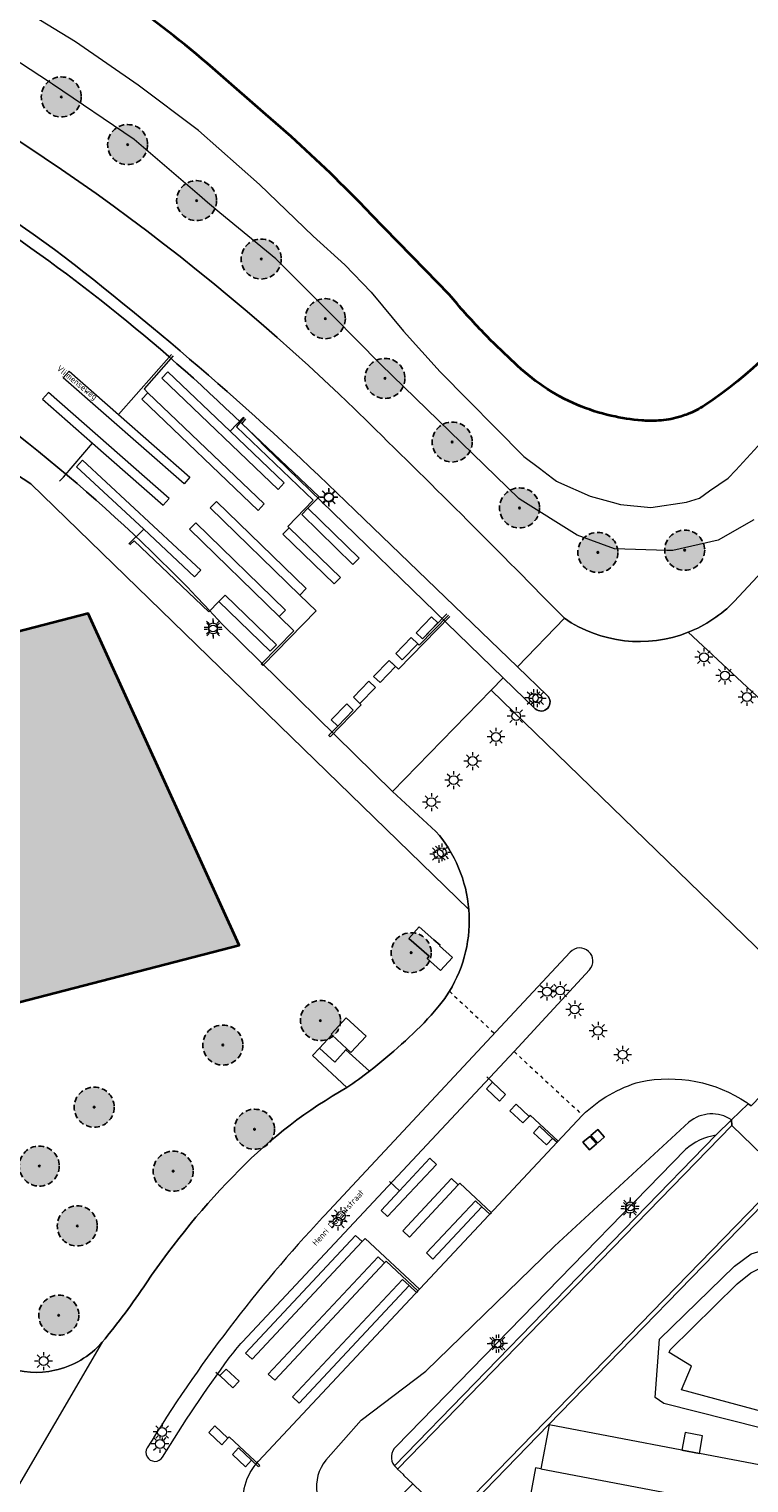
# Model space of a CAD drawing. Header units: metres. Extents: x 147053 to 148259, y 410382 to 411354.
# Tile 11 of 37: x 147496 to 147576, y 410670 to 410833. Entities that reach past the tile are written whole.
import ezdxf
from ezdxf.enums import TextEntityAlignment as Align

# ---------------------------------------------------------------- set-up
doc = ezdxf.new("R2010")
doc.units = ezdxf.units.M
doc.linetypes.add('HIDDEN', pattern=[9.525, 6.35, -3.175])
doc.linetypes.add('XX-HIDDEN', pattern=[4, 2, -2])
for name, color, linetype, lineweight in [('B-WE-GK-BESCHOEIING-G', 130, 'GK-BESCHOEIING', 35), ('B-WE-GR-BOOM-S', 90, 'Continuous', 25), ('B-WE-GW-TALUD_KRUIN-G', 90, 'Continuous', 18), ('B-WE-IE-TERREINAFSCHEIDING_KUNSTMATIG_MUUR-GV', 90, 'Continuous', 18), ('B-WE-KL-ET_LS_OV_LICHTMAST-S', 252, 'Continuous', 25), ('B-WE-KW-KUNSTWERK-GV', 170, 'Continuous', 18), ('B-WE-OG-BEBOUWING-GV', 7, 'Continuous', 35), ('B-WE-OG-TERREIN_CULTUURSCHEIDING-GV', 7, 'Continuous', 18), ('B-WE-OG-TERREIN_ERF-GV', 7, 'Continuous', 18), ('B-WE-OG-WATER-GV', 130, 'Continuous', 18), ('B-WE-OG-WATER_MEER-GV', 140, 'Continuous', 18), ('B-WE-VH-MATERIAALGRENS-G', 252, 'XX-HIDDEN', 18), ('B-WE-VH-VERHARDING_ASFALT-GV', 252, 'Continuous', 18), ('B-WE-VH-VERHARDING_BEDRIJFSVLOERPLAAT-GV', 252, 'Continuous', 18), ('B-WE-VH-VERHARDING_BETON-GV', 252, 'Continuous', 18), ('B-WE-VH-VERHARDING_GESLOTEN-GV', 252, 'Continuous', 18), ('B-WE-VH-VERHARDING_GRASBETONSTEEN-GV', 70, 'Continuous', 18), ('B-WE-VH-VERHARDING_OPEN-GV', 252, 'Continuous', 18), ('B-WE-VH-VERHARDING_TEGEL-GV', 252, 'Continuous', 18), ('B-WE-VW-VRI-G', 160, 'Continuous', 18), ('T-WE-OG-BEBOUWING_STRAATNAAM-T35', 50, 'Continuous', 35)]:
    doc.layers.add(name, color=color, linetype=linetype, lineweight=lineweight)
doc.layers.add('B-WE-GR-BOOM-A', color=7, linetype='Continuous', lineweight=25, true_color=0x4c994c)
doc.layers.add('N-WE-VH-VERHARDING-AP_BEBOUWING', color=7, linetype='Continuous', true_color=0xe7e2d0)
doc.styles.add('NLCS-ISO-M200-T35', font='NLCS-ISO.TTF', dxfattribs={"height": 0.7})
doc.linetypes.add('GK-BESCHOEIING', pattern='A,30,-5,[1,NLCS.SHX,S=1,R=0,X=0,Y=0],-5', length=40)

# ---------------------------------------------------------------- blocks, each defined once
blk = doc.blocks.new('bestaande boom')
at = {"layer": 'B-WE-GR-BOOM-A', "transparency": 33554457}
h = blk.add_hatch(color=256, dxfattribs=at)
h.dxf.hatch_style = 1
edge = h.paths.add_edge_path()
edge.add_arc((0, 0), 2.24, 0, 360)
edge = h.paths.add_edge_path(flags=17)
edge.add_arc((0, 0), 0.088, 0, 360)
at = {"linetype": 'HIDDEN', "ltscale": 0.1}
blk.add_circle((0, 0), 2.24, dxfattribs=at)
at = {"linetype": 'Continuous'}
blk.add_circle((0, 0), 0.088, dxfattribs=at)
blk = doc.blocks.new('SKL-ET_OV_LICHTMAST-SO')
at = {"color": 0, "linetype": 'ByBlock', "lineweight": 18}
for points in [[(-1.25, 0), (-2, 0)], [(-1.41, 1.41), (-0.88, 0.88)], [(0, 2), (0, 1.25)], [(0.88, 0.88), (1.41, 1.41)], [(2, 0), (1.25, 0)], [(-1.41, -1.41), (-0.88, -0.88)], [(0, -1.25), (0, -2)], [(0.88, -0.88), (1.41, -1.41)]]:
    blk.add_lwpolyline(points, dxfattribs=at)
blk.add_circle((0, 0), 1, dxfattribs=at)

msp = doc.modelspace()

# ---------------------------------------------------------------- hatches: boundary and pattern name
at = {"layer": 'N-WE-VH-VERHARDING-AP_BEBOUWING', "linetype": 'ByBlock'}
msp.add_hatch(color=256, dxfattribs=at).paths.add_polyline_path([(147470.92, 410717.98), (147473.3, 410718.59), (147474.81, 410718.98), (147519.04, 410730.42), (147502.13, 410767.53), (147438.13, 410750.93), (147455.04, 410713.87), (147460.55, 410715.29), (147463.16, 410715.97), (147464.14, 410716.22), (147466.56, 410716.85), (147467.55, 410717.1), (147469.94, 410717.72)])

# ---------------------------------------------------------------- linework, layer by layer
at = {"layer": 'B-WE-GK-BESCHOEIING-G'}
for points in [[(147516.69, 410827.99, 0.030211), (147506.55, 410835.97)], [(147530.84, 410815.19, 0.018018), (147522.01, 410823.36)], [(147533.74, 410812.24, 0.005995), (147530.84, 410815.19)], [(147583.92, 410803.5, -0.097645), (147571.09, 410790.79)], [(147546.4, 410798.89, -0.018091), (147542.78, 410802.91)], [(147549.51, 410795.86, -0.014656), (147546.4, 410798.89)], [(147556.84, 410790.88, -0.094513), (147549.79, 410795.6)], [(147560.66, 410789.64, -0.044377), (147556.84, 410790.88)], [(147571.09, 410790.79, -0.046399), (147569.26, 410789.86)], [(147564.08, 410789.13, -0.038214), (147560.66, 410789.64)], [(147564.83, 410789.08, -0.018277), (147564.08, 410789.13)], [(147567.07, 410789.24, -0.050708), (147564.83, 410789.08)], [(147568.46, 410789.58, -0.027254), (147567.31, 410789.28)], [(147569.21, 410789.84, -0.017989), (147568.46, 410789.58)]]:
    msp.add_lwpolyline(points, format="xyb", dxfattribs=at)
for points in [[(147522.01, 410823.36), (147516.69, 410827.99)], [(147539.86, 410805.95), (147533.74, 410812.24)], [(147542.51, 410803.23), (147539.86, 410805.95)], [(147542.78, 410802.91), (147542.51, 410803.23)], [(147549.79, 410795.6), (147549.51, 410795.86)], [(147567.08, 410789.24), (147567.07, 410789.24)], [(147567.31, 410789.28), (147567.08, 410789.24)], [(147569.26, 410789.86), (147569.21, 410789.84)]]:
    msp.add_lwpolyline(points, dxfattribs=at)
at = {"layer": 'B-WE-GW-TALUD_KRUIN-G'}
msp.add_lwpolyline([(147566.07, 410686.36), (147574.44, 410694.54), (147576.29, 410695.91), (147577.91, 410696.39), (147579.92, 410696.59), (147581.93, 410696.38), (147584.1, 410695.84), (147586.22, 410694.5), (147604.26, 410676.89), (147608.48, 410671), (147613.88, 410663.27), (147610.69, 410664.56), (147602.32, 410671.44), (147581.02, 410675.5), (147566.55, 410679.15), (147565.57, 410679.85)], close=True, dxfattribs=at)
at = {"layer": 'B-WE-IE-TERREINAFSCHEIDING_KUNSTMATIG_MUUR-GV'}
msp.add_lwpolyline([(147572.37, 410709.17), (147536.39, 410672.19), (147536.73, 410671.87), (147536.75, 410671.84), (147536.76, 410671.84), (147574.16, 410710.28), (147574.12, 410710.89), (147572.4, 410709.2)], close=True, dxfattribs=at)
at = {"layer": 'B-WE-KW-KUNSTWERK-GV'}
for points in [[(147619.55, 410757.65), (147599.57, 410737.1), (147598.06, 410735.62), (147598.42, 410735.26), (147596.22, 410733), (147585.85, 410722.32), (147581.83, 410718.18), (147576.29, 410712.47), (147575.98, 410712.7), (147574.12, 410710.89), (147572.4, 410709.2), (147572.37, 410709.17), (147536.39, 410672.19), (147536.73, 410671.87), (147536.75, 410671.84), (147536.76, 410671.84)], [(147536.76, 410671.84), (147537.42, 410671.23), (147537.47, 410671.13), (147538.45, 410670.18), (147539.5, 410669.17), (147540.91, 410667.78), (147542.59, 410666.14), (147542.96, 410665.79), (147553.65, 410676.78), (147578.95, 410702.79), (147579.93, 410703.78), (147581.79, 410705.66), (147581.54, 410706.17), (147587.69, 410712.52), (147591.69, 410716.65), (147602.08, 410727.39), (147604.22, 410729.6), (147604.59, 410729.25), (147606.16, 410730.72), (147626.11, 410751.3)]]:
    msp.add_lwpolyline(points, dxfattribs=at)
at = {"layer": 'B-WE-OG-BEBOUWING-GV'}
msp.add_lwpolyline([(147470.92, 410717.98), (147473.3, 410718.59), (147474.81, 410718.98), (147519.04, 410730.42), (147502.13, 410767.53), (147438.13, 410750.93), (147455.04, 410713.87), (147460.55, 410715.29), (147463.16, 410715.97), (147464.14, 410716.22), (147466.56, 410716.85), (147467.55, 410717.1), (147469.94, 410717.72)], close=True, dxfattribs=at)
at = {"layer": 'B-WE-OG-TERREIN_CULTUURSCHEIDING-GV'}
for points in [[(147514.49, 410821.57), (147507.72, 410826.64), (147500.73, 410831.49), (147494.42, 410835.32), (147487.93, 410839.4), (147481.81, 410842.77), (147474.58, 410846.62), (147471.81, 410848), (147465.8, 410850.43), (147460.22, 410852.12), (147449.29, 410855.38), (147437.29, 410859.11), (147424.15, 410862.7), (147416.94, 410864.76), (147415.05, 410865.21), (147415.65, 410864.92), (147415.36, 410858.45)], [(147217.27, 410861.66), (147237.83, 410859.32), (147264.04, 410854.6), (147291.14, 410848.58), (147320.67, 410842.77), (147348.4, 410836.71), (147368.91, 410832.05), (147388.39, 410828.62), (147413.85, 410821.98), (147432.7, 410815.67), (147450.49, 410809.38), (147465.32, 410802.4), (147476.08, 410795.4), (147485.21, 410788.85), (147495.71, 410782.03), (147544.72, 410734.42)], [(147576.6, 410778.01), (147572.62, 410775.74), (147567.55, 410774.58), (147566.89, 410774.59), (147561.03, 410774.75), (147556.84, 410776.31), (147550.45, 410780.28), (147550.3, 410780.38), (147534.89, 410795.4), (147529.53, 410800.78), (147523.13, 410807.2), (147516.87, 410812.36), (147515.5, 410813.49), (147514.58, 410814.28), (147507.28, 410820.56), (147498.15, 410826.74), (147497.82, 410826.96), (147489.23, 410832.54), (147476.45, 410839.55)], [(147522.01, 410823.36), (147516.69, 410827.99)], [(147514.49, 410821.57), (147521.3, 410815.5), (147527.32, 410809.72), (147530.87, 410806.54), (147533.81, 410803.46), (147537.42, 410799.1), (147541.52, 410794.55), (147550.87, 410785.08), (147552.62, 410783.77), (147554.1, 410782.66), (147554.52, 410782.34), (147554.76, 410782.23), (147558.31, 410780.66), (147560.76, 410779.99), (147561.69, 410779.73), (147565.09, 410779.39), (147569.08, 410779.97), (147570.51, 410780.45), (147571.65, 410781.25), (147573.74, 410782.67), (147574.58, 410783.58), (147578.69, 410788.02)], [(147542.78, 410802.91), (147542.51, 410803.23), (147539.86, 410805.95), (147533.74, 410812.24)], [(147549.79, 410795.6), (147549.51, 410795.86)], [(147574.42, 410768.88), (147590.59, 410786.22), (147599.01, 410795.05)], [(147567.08, 410789.24), (147567.07, 410789.24)], [(147567.31, 410789.28), (147567.08, 410789.24)], [(147569.26, 410789.86), (147569.21, 410789.84)], [(147541.04, 410743.15), (147536.2, 410747.61), (147517.12, 410766.34)], [(147528.71, 410672.82), (147532.67, 410677.29), (147539.91, 410682.77), (147554.32, 410696.78), (147569.35, 410710.64)], [(147536.58, 410674.35), (147550.66, 410688.8), (147568.96, 410707.56)], [(147534.38, 410666.32), (147534.52, 410666.17), (147538.45, 410670.18), (147537.47, 410671.13), (147537.42, 410671.23), (147536.76, 410671.84), (147536.75, 410671.84), (147536.73, 410671.87), (147536.39, 410672.19)]]:
    msp.add_lwpolyline(points, dxfattribs=at)
for points in [[(147516.69, 410827.99, 0.030211), (147506.55, 410835.97)], [(147472.93, 410832.9, -0.075253), (147533.61, 410788.77)], [(147530.84, 410815.19, 0.018018), (147522.01, 410823.36)], [(147517.12, 410766.34, 0.121271), (147442.8, 410815.96)], [(147533.74, 410812.24, 0.005995), (147530.84, 410815.19)], [(147583.92, 410803.5, -0.097645), (147571.09, 410790.79)], [(147546.4, 410798.89, -0.018091), (147542.78, 410802.91)], [(147549.51, 410795.86, -0.014656), (147546.4, 410798.89)], [(147556.84, 410790.88, -0.094513), (147549.79, 410795.6)], [(147560.66, 410789.64, -0.044377), (147556.84, 410790.88)], [(147571.09, 410790.79, -0.046399), (147569.26, 410789.86)], [(147533.61, 410788.77, -0.005394), (147555.41, 410767)], [(147564.08, 410789.13, -0.038214), (147560.66, 410789.64)], [(147564.83, 410789.08, -0.018277), (147564.08, 410789.13)], [(147567.07, 410789.24, -0.050708), (147564.83, 410789.08)], [(147568.46, 410789.58, -0.027254), (147567.31, 410789.28)], [(147569.21, 410789.84, -0.017989), (147568.46, 410789.58)], [(147569.26, 410765.43, 0.106131), (147574.42, 410768.88)], [(147555.41, 410767, 0.250419), (147569.26, 410765.43)], [(147544.72, 410734.42, 0.159878), (147541.04, 410743.15)], [(147574.12, 410710.89, 0.330644), (147569.35, 410710.64)], [(147572.37, 410709.17, 0.153073), (147568.96, 410707.56)], [(147536.58, 410674.35, 0.38077), (147536.39, 410672.19)], [(147528.71, 410672.82, 0.424577), (147529.65, 410665.94)]]:
    msp.add_lwpolyline(points, format="xyb", dxfattribs=at)
for points in [[(147558.26, 410709.05), (147559, 410708.2), (147558.22, 410707.53), (147557.49, 410708.38)], [(147559.85, 410708.99), (147559.88, 410708.96), (147559.1, 410708.29), (147558.37, 410709.14), (147559.14, 410709.81)]]:
    msp.add_lwpolyline(points, close=True, dxfattribs=at)
at = {"layer": 'B-WE-OG-TERREIN_ERF-GV'}
for points in [[(147544.72, 410734.42), (147495.71, 410782.03), (147485.21, 410788.85)], [(147437.67, 410751.96), (147437.99, 410751.25), (147438.13, 410750.93), (147502.13, 410767.53), (147519.04, 410730.42), (147474.81, 410718.98), (147475.18, 410718.16)], [(147540.52, 410722.6), (147541.46, 410723.71)], [(147531.09, 410714.51), (147527.25, 410718.08), (147528.01, 410718.91), (147529.38, 410720.42), (147529.31, 410720.49), (147531.01, 410722.31)], [(147529.38, 410720.42), (147531.06, 410718.83), (147531.51, 410718.41), (147533.22, 410720.26), (147531.01, 410722.31)], [(147531.06, 410718.83), (147530.96, 410718.73), (147533.62, 410716.35)]]:
    msp.add_lwpolyline(points, dxfattribs=at)
for points in [[(147542.55, 410725.27, 0.158653), (147544.72, 410734.42)], [(147541.46, 410723.71, 0.031358), (147542.55, 410725.27)], [(147533.62, 410716.35, 0.03849), (147540.52, 410722.6)], [(147519.03, 410705.26, -0.070162), (147531.09, 410714.51)], [(147508.66, 410692.66, -0.047973), (147519.03, 410705.26)], [(147503.69, 410686.01, 0.028311), (147508.66, 410692.66)], [(147498.41, 410682.88, 0.162475), (147503.69, 410686.01)], [(147492.99, 410683.24, 0.145961), (147498.41, 410682.88)]]:
    msp.add_lwpolyline(points, format="xyb", dxfattribs=at)
msp.add_lwpolyline([(147538.02, 410731.18), (147539.17, 410732.48), (147540.82, 410731.03), (147541.5, 410730.44), (147541.45, 410730.36), (147542.91, 410729.05), (147541.57, 410727.6), (147540.07, 410728.94), (147540.28, 410729.19)], close=True, dxfattribs=at)
at = {"layer": 'B-WE-OG-WATER-GV'}
msp.add_lwpolyline([(147567.24, 410685.17), (147574.75, 410692.57), (147576.28, 410693.79), (147578.03, 410694.66), (147579.74, 410694.9), (147581.83, 410694.71), (147583.72, 410693.81), (147588.04, 410690.13), (147597.35, 410681.78), (147602.63, 410676.2), (147603.3, 410675.12), (147604.01, 410674.15), (147611.26, 410666.09), (147610.25, 410666.12), (147603.87, 410671.87), (147600.79, 410672.86), (147592.47, 410674.24), (147573.64, 410679.3), (147568.53, 410680.68), (147569.65, 410683.33), (147567.12, 410684.87)], close=True, dxfattribs=at)
at = {"layer": 'B-WE-OG-WATER_MEER-GV'}
for points in [[(147506.55, 410835.97, -0.030211), (147516.69, 410827.99)], [(147522.01, 410823.36, -0.018018), (147530.84, 410815.19)], [(147530.84, 410815.19, -0.005995), (147533.74, 410812.24)], [(147571.09, 410790.79, 0.097645), (147583.92, 410803.5)], [(147542.78, 410802.91, 0.018091), (147546.4, 410798.89)], [(147546.4, 410798.89, 0.014656), (147549.51, 410795.86)], [(147549.79, 410795.6, 0.094513), (147556.84, 410790.88)], [(147556.84, 410790.88, 0.044377), (147560.66, 410789.64)], [(147569.26, 410789.86, 0.046399), (147571.09, 410790.79)], [(147560.66, 410789.64, 0.038214), (147564.08, 410789.13)], [(147564.08, 410789.13, 0.018277), (147564.83, 410789.08)], [(147564.83, 410789.08, 0.050708), (147567.07, 410789.24)], [(147567.31, 410789.28, 0.027254), (147568.46, 410789.58)], [(147568.46, 410789.58, 0.017989), (147569.21, 410789.84)]]:
    msp.add_lwpolyline(points, format="xyb", dxfattribs=at)
for points in [[(147516.69, 410827.99), (147522.01, 410823.36)], [(147533.74, 410812.24), (147539.86, 410805.95), (147542.51, 410803.23), (147542.78, 410802.91)], [(147549.51, 410795.86), (147549.79, 410795.6)], [(147567.07, 410789.24), (147567.08, 410789.24), (147567.31, 410789.28)], [(147569.21, 410789.84), (147569.26, 410789.86)]]:
    msp.add_lwpolyline(points, dxfattribs=at)
at = {"layer": 'B-WE-VH-MATERIAALGRENS-G', "ltscale": 0.2}
for points in [[(147542.55, 410725.27), (147547.59, 410720.57)], [(147549.79, 410718.53), (147557.44, 410711.43)]]:
    msp.add_lwpolyline(points, dxfattribs=at)
at = {"layer": 'B-WE-VH-VERHARDING_ASFALT-GV'}
for points in [[(147533.61, 410788.77, 0.075253), (147472.93, 410832.9)], [(147457.46, 410831.3, -0.056724), (147498.37, 410808.26)], [(147521.92, 410786.22, 0.09749), (147457.25, 410829.85)], [(147442.8, 410815.96, -0.121271), (147517.12, 410766.34)], [(147498.37, 410808.26, -0.029641), (147531.96, 410779.1)], [(147555.41, 410767, 0.005394), (147533.61, 410788.77)], [(147574.42, 410768.88, -0.106131), (147569.26, 410765.43)], [(147569.26, 410765.43, -0.250419), (147555.41, 410767)], [(147553.49, 410758.36, -0.984534), (147552.15, 410756.87)], [(147541.04, 410743.15, -0.159878), (147544.72, 410734.42)], [(147544.72, 410734.42, -0.158653), (147542.55, 410725.27)], [(147542.55, 410725.27, -0.031358), (147541.46, 410723.71)], [(147540.52, 410722.6, -0.03849), (147533.62, 410716.35)], [(147533.62, 410716.35, -0.013968), (147531.09, 410714.51)], [(147563.91, 410715.16, -0.200583), (147575.82, 410712.82)], [(147531.09, 410714.51, 0.070162), (147519.03, 410705.26)], [(147557.44, 410711.43, -0.123828), (147563.91, 410715.16)], [(147519.03, 410705.26, 0.047973), (147508.66, 410692.66)], [(147508.66, 410692.66, -0.028311), (147503.69, 410686.01)], [(147503.69, 410686.01, -0.162475), (147498.41, 410682.88)], [(147498.41, 410682.88, -0.145961), (147492.99, 410683.24)], [(147519.69, 410666.92, -0.260171), (147521.21, 410672.73)]]:
    msp.add_lwpolyline(points, format="xyb", dxfattribs=at)
for points in [[(147599.01, 410795.05), (147590.59, 410786.22), (147574.42, 410768.88)], [(147548.57, 410760.35), (147521.92, 410786.22)], [(147531.96, 410779.1), (147550.17, 410761.56)], [(147517.12, 410766.34), (147536.2, 410747.61)], [(147555.41, 410767), (147550.17, 410761.56), (147553.49, 410758.36)], [(147580.22, 410755.21), (147569.26, 410765.43)], [(147552.15, 410756.87), (147548.57, 410760.35), (147547.23, 410758.97)], [(147580.47, 410726.69), (147547.23, 410758.97), (147536.2, 410747.61), (147541.04, 410743.15)], [(147541.46, 410723.71), (147540.52, 410722.6)], [(147575.82, 410712.82), (147575.98, 410712.7), (147576.29, 410712.47), (147581.83, 410718.18), (147581.43, 410718.58)], [(147521.21, 410672.73), (147555.17, 410709.01), (147557.44, 410711.43)], [(147503.69, 410686.01), (147493.04, 410667.77)], [(147552.78, 410671.85), (147552.19, 410671.97), (147551.35, 410667.54)]]:
    msp.add_lwpolyline(points, dxfattribs=at)
msp.add_lwpolyline([(147553.71, 410676.77), (147552.78, 410671.85), (147599.25, 410663.04), (147686.68, 410577.41), (147690.18, 410580.98), (147601.67, 410667.67), (147600.74, 410667.84), (147598.78, 410668.22), (147570.51, 410673.58), (147568.54, 410673.95)], close=True, dxfattribs=at)
at = {"layer": 'B-WE-VH-VERHARDING_BEDRIJFSVLOERPLAAT-GV'}
msp.add_lwpolyline([(147568.54, 410673.95), (147570.51, 410673.58), (147570.88, 410675.54), (147568.92, 410675.92)], close=True, dxfattribs=at)
at = {"layer": 'B-WE-VH-VERHARDING_BETON-GV'}
for points in [[(147498.37, 410808.26, 0.056724), (147457.46, 410831.3)], [(147457.25, 410829.85, -0.09749), (147521.92, 410786.22)], [(147531.96, 410779.1, 0.029641), (147498.37, 410808.26)], [(147552.15, 410756.87, 0.984534), (147553.49, 410758.36)]]:
    msp.add_lwpolyline(points, format="xyb", dxfattribs=at)
for points in [[(147521.92, 410786.22), (147548.57, 410760.35), (147552.15, 410756.87)], [(147553.49, 410758.36), (147550.17, 410761.56), (147531.96, 410779.1)], [(147581.83, 410718.18), (147576.29, 410712.47), (147575.98, 410712.7), (147574.12, 410710.89), (147574.16, 410710.28), (147580.01, 410704.59), (147579.93, 410703.78), (147581.79, 410705.66), (147581.54, 410706.17), (147587.69, 410712.52)], [(147574.16, 410710.28), (147536.76, 410671.84), (147537.42, 410671.23), (147537.47, 410671.13), (147538.45, 410670.18), (147539.5, 410669.17), (147540.91, 410667.78), (147542.59, 410666.14), (147578.59, 410703.15), (147580.01, 410704.59)]]:
    msp.add_lwpolyline(points, dxfattribs=at)
msp.add_lwpolyline([(147556.07, 410729.66), (147528.56, 410700.19, -0.000145), (147528.37, 410699.98, 0.050221), (147508.75, 410674.22, 1.00257), (147510.46, 410673.18, -0.020944), (147517.92, 410684.26, -0.029485), (147519.42, 410686.08), (147549.79, 410718.53), (147558.21, 410727.68, 0.996143)], format="xyb", close=True, dxfattribs=at)
at = {"layer": 'B-WE-VH-VERHARDING_GESLOTEN-GV'}
msp.add_lwpolyline([(147576.29, 410712.47), (147575.98, 410712.7), (147574.12, 410710.89), (147574.16, 410710.28), (147580.01, 410704.59), (147579.93, 410703.78), (147581.79, 410705.66), (147581.54, 410706.17)], dxfattribs=at)
for points in [[(147559, 410708.2), (147558.26, 410709.05), (147557.49, 410708.38), (147558.22, 410707.53)], [(147559.1, 410708.29), (147559.88, 410708.96), (147559.85, 410708.99), (147559.14, 410709.81), (147558.37, 410709.14)]]:
    msp.add_lwpolyline(points, close=True, dxfattribs=at)
at = {"layer": 'B-WE-VH-VERHARDING_GRASBETONSTEEN-GV'}
for points in [[(147530.96, 410718.73), (147529.72, 410717.35), (147528.01, 410718.91), (147527.25, 410718.08), (147531.09, 410714.51)], [(147533.62, 410716.35), (147530.96, 410718.73)]]:
    msp.add_lwpolyline(points, dxfattribs=at)
msp.add_lwpolyline([(147531.09, 410714.51, 0.013968), (147533.62, 410716.35)], format="xyb", dxfattribs=at)
at = {"layer": 'B-WE-VH-VERHARDING_OPEN-GV'}
msp.add_lwpolyline([(147531.06, 410718.83), (147529.38, 410720.42), (147528.01, 410718.91), (147529.72, 410717.35), (147530.96, 410718.73)], close=True, dxfattribs=at)
at = {"layer": 'B-WE-VH-VERHARDING_TEGEL-GV'}
msp.add_lwpolyline([(147538.02, 410731.18), (147540.28, 410729.19), (147540.07, 410728.94), (147541.57, 410727.6), (147542.91, 410729.05), (147541.45, 410730.36), (147541.5, 410730.44), (147540.82, 410731.03), (147539.17, 410732.48)], close=True, dxfattribs=at)
at = {"layer": 'B-WE-VW-VRI-G'}
for points in [[(147511.46, 410796.51), (147505.55, 410789.78), (147513.52, 410782.78), (147512.86, 410782.03), (147499.35, 410793.88), (147500.01, 410794.64), (147505.55, 410789.78)], [(147511.65, 410796.35), (147508.4, 410792.65), (147508.82, 410792.22), (147508.13, 410791.5), (147521.14, 410779.06), (147521.84, 410779.78), (147508.82, 410792.22)], [(147519.52, 410789.51), (147518.02, 410787.92), (147511.06, 410794.57), (147510.37, 410793.84), (147523.38, 410781.41), (147524.07, 410782.13), (147518.02, 410787.92)], [(147498.95, 410782.33), (147499.37, 410782.79), (147502.64, 410786.57), (147510.54, 410779.64), (147511.2, 410780.39), (147497.69, 410792.25), (147497.03, 410791.5), (147502.64, 410786.57)], [(147519.59, 410789.44), (147518.73, 410788.4), (147527.3, 410780.22), (147524.46, 410777.28), (147524.62, 410777.13), (147524.62, 410777.13), (147523.92, 410776.42), (147529.66, 410770.84), (147530.35, 410771.55), (147524.62, 410777.13)], [(147519.73, 410789.32), (147519.33, 410788.79), (147527.97, 410780.57), (147526.72, 410779.31), (147526.72, 410779.32), (147526.03, 410778.6), (147531.75, 410773.01), (147532.45, 410773.73), (147526.72, 410779.32)], [(147506.77, 410775.29), (147506.73, 410775.36), (147508.35, 410776.95), (147514.05, 410771.64), (147514.73, 410772.37), (147501.52, 410784.68), (147500.84, 410783.95), (147508.35, 410776.95)], [(147521.6, 410761.79), (147521.69, 410761.7), (147527.65, 410767.82), (147525.83, 410769.59), (147515.79, 410779.35), (147516.49, 410780.07), (147526.52, 410770.31), (147525.83, 410769.59)], [(147521.6, 410761.79), (147521.51, 410761.87), (147525.15, 410765.61), (147523.51, 410767.21), (147513.47, 410776.97), (147514.17, 410777.69), (147524.2, 410767.92), (147523.51, 410767.21)], [(147506.77, 410775.29), (147506.82, 410775.24), (147507.28, 410775.67), (147515.64, 410767.72), (147516.76, 410768.88), (147516.76, 410768.88), (147522.51, 410763.31), (147523.2, 410764.03), (147517.46, 410769.6), (147516.76, 410768.88)], [(147542.43, 410767.33), (147539.17, 410763.98), (147539.01, 410764.14), (147538.29, 410764.84), (147536.55, 410763.05), (147537.27, 410762.35), (147539.01, 410764.14)], [(147542.26, 410767.48), (147539.53, 410764.68), (147538.82, 410765.38), (147540.56, 410767.17), (147541.27, 410766.47), (147539.53, 410764.68)], [(147542.58, 410767.19), (147536.85, 410761.29), (147535.82, 410762.29), (147534.07, 410760.5), (147534.79, 410759.8), (147536.53, 410761.6), (147535.82, 410762.29)], [(147529.06, 410753.88), (147529.21, 410753.74), (147532.69, 410757.32), (147531.81, 410758.17), (147532.52, 410757.48), (147534.27, 410759.27), (147533.55, 410759.97), (147531.81, 410758.17)], [(147529.06, 410753.88), (147529.1, 410753.95), (147530.05, 410754.93), (147529.33, 410755.63), (147531.08, 410757.42), (147531.79, 410756.72), (147530.05, 410754.93)], [(147546.74, 410715.69), (147547.38, 410715.1), (147546.7, 410714.37), (147548.16, 410713), (147548.84, 410713.73), (147547.38, 410715.1)], [(147554.65, 410708.42), (147554.73, 410708.5), (147551.59, 410711.43), (147551.46, 410711.28), (147550, 410712.65), (147549.31, 410711.92), (147550.77, 410710.55), (147551.46, 410711.28)], [(147554.65, 410708.42), (147554.59, 410708.35), (147554.1, 410708.82), (147552.64, 410710.18), (147551.95, 410709.45), (147553.41, 410708.09), (147554.1, 410708.82)], [(147535.83, 410704), (147536.95, 410702.94), (147540.37, 410706.6), (147541.1, 410705.91), (147535.63, 410700.07), (147534.9, 410700.76), (147536.95, 410702.94)], [(147547.16, 410700.43), (147547.24, 410700.51), (147543.7, 410703.82), (147543.53, 410703.64), (147542.8, 410704.32), (147537.34, 410698.48), (147538.07, 410697.79), (147543.53, 410703.64)], [(147547.16, 410700.43), (147547.07, 410700.33), (147546.18, 410701.16), (147545.45, 410701.85), (147539.98, 410696.01), (147540.71, 410695.32), (147546.18, 410701.16)], [(147539.03, 410691.77), (147539.2, 410691.95), (147533.12, 410697.63), (147532.78, 410697.27), (147520.48, 410684.12), (147519.75, 410684.81), (147532.05, 410697.95), (147532.78, 410697.27)], [(147539.03, 410691.77), (147535.48, 410695.09), (147535.3, 410694.91), (147523.01, 410681.76), (147522.27, 410682.45), (147534.58, 410695.59), (147535.3, 410694.91)], [(147539.03, 410691.77), (147538.86, 410691.58), (147538.03, 410692.36), (147538.04, 410692.36), (147525.73, 410679.22), (147525.01, 410679.9), (147537.3, 410693.04), (147538.04, 410692.36)], [(147516.41, 410682.68), (147516.88, 410682.29), (147517.56, 410683.02), (147519.02, 410681.65), (147518.34, 410680.92), (147516.88, 410682.29)], [(147521.24, 410672.15), (147521.33, 410672.24), (147517.91, 410675.43), (147517.78, 410675.28), (147517.09, 410674.55), (147515.63, 410675.92), (147516.32, 410676.65), (147517.78, 410675.28)], [(147521.24, 410672.15), (147521.19, 410672.09), (147520.41, 410672.82), (147519.73, 410672.09), (147518.27, 410673.46), (147518.95, 410674.19), (147520.41, 410672.82)]]:
    msp.add_lwpolyline(points, dxfattribs=at)

# ---------------------------------------------------------------- block references
at = {"layer": 'B-WE-GR-BOOM-S'}
for p in [(147499.13, 410825.31), (147506.55, 410819.98), (147514.27, 410813.71), (147521.5, 410807.18), (147528.67, 410800.51), (147535.34, 410793.83), (147542.86, 410786.71), (147550.39, 410779.34), (147559.15, 410774.36), (147568.87, 410774.61), (147538.27, 410729.59), (147528.12, 410722), (147517.2, 410719.26), (147502.81, 410712.31), (147520.75, 410709.84), (147496.67, 410705.72), (147511.65, 410705.15), (147500.92, 410699.03), (147498.85, 410689.04)]:
    msp.add_blockref('bestaande boom', p, dxfattribs=at)
at = {"layer": 'B-WE-KL-ET_LS_OV_LICHTMAST-S', "xscale": 0.5, "yscale": 0.5, "zscale": 0.5}
for p in [(147529.03, 410780.56), (147529.08, 410780.5), (147516.1, 410765.97), (147516.12, 410765.74), (147571.02, 410762.64), (147573.37, 410760.59), (147575.84, 410758.19), (147551.97, 410758.08), (147552.38, 410758.04), (147550.02, 410756.05), (147547.76, 410753.73), (147545.15, 410751.02), (147543.02, 410748.89), (147540.54, 410746.43), (147541.36, 410740.63), (147541.7, 410740.81), (147553.46, 410725.23), (147554.94, 410725.36), (147556.57, 410723.24), (147559.18, 410720.85), (147561.93, 410718.17), (147562.77, 410701.21), (147530.4, 410700.14), (147562.74, 410700.94), (147530.06, 410699.52), (147547.79, 410685.85), (147548.05, 410685.88), (147497.15, 410683.91), (147510.41, 410675.98), (147510.17, 410674.64)]:
    msp.add_blockref('SKL-ET_OV_LICHTMAST-SO', p, dxfattribs=at)

# ---------------------------------------------------------------- texts
at = {"layer": 'T-WE-OG-BEBOUWING_STRAATNAAM-T35', "style": 'NLCS-ISO-M200-T35'}
for s, rotation, p in [('Vlijmenseweg', 321, (147500.85, 410793.29)), ('Henri Dunantstraat', 47.8, (147530.09, 410699.96))]:
    msp.add_text(s, height=0.7, rotation=rotation, dxfattribs=at).set_placement(p, align=Align.MIDDLE)

doc.saveas('drawing.dxf')
